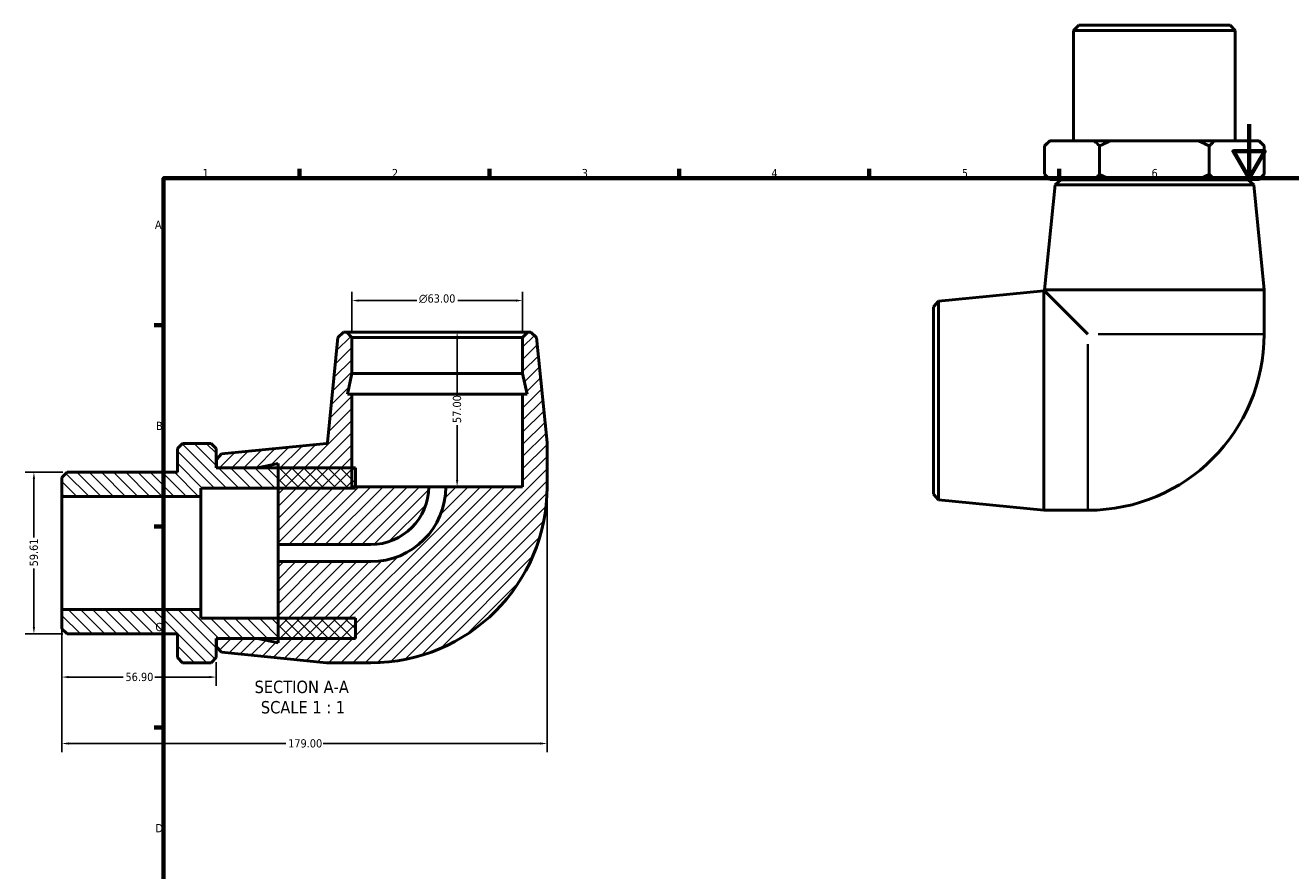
# Model space of a CAD drawing. Header units: millimetres. Extents: x -78 to 901, y -69 to 630.
# Tile 2 of 3: x -31 to 436, y 318 to 630. Entities that reach past the tile are written whole.
import ezdxf

# ---------------------------------------------------------------- set-up
doc = ezdxf.new("R2010")
doc.units = ezdxf.units.MM
for name, color, linetype, lineweight in [('Border (ANSI)', 7, 'Continuous', 70), ('Dimension (ANSI)', 7, 'Continuous', 25), ('Hatch (ANSI)', 7, 'Continuous', 18), ('Symbol (ANSI)', 7, 'Continuous', 25), ('Visible (ANSI)', 7, 'Continuous', 50), ('Visible Narrow (ANSI)', 7, 'Continuous', 35)]:
    doc.layers.add(name, color=color, linetype=linetype, lineweight=lineweight)
doc.styles.add('Label Text (ANSI)', font='tahoma.ttf')
doc.styles.add('Note Text (ANSI)', font='tahoma.ttf')
doc.dimstyles.new('Default - mm (ANSI)', dxfattribs={"dimtxt": 3.048, "dimasz": 2.5, "dimexe": 3.175, "dimexo": 1.6002, "dimgap": 0.8, "dimtad": 0, "dimtoh": 1, "dimrnd": 1e-08, "dimzin": 4, "dimdsep": 46, "dimtxsty": 'Note Text (ANSI)', "dimcen": 0.09, "dimdle": 10, "dimclrd": 256, "dimclre": 256, "dimclrt": 230, "dimadec": 1, "dimazin": 1, "dimtfac": 1, "dimtofl": 0, "dimtmove": 0, "dimatfit": 3, "dimfxl": 1, "dimtolj": 1, "dimtzin": 4, "dimlwd": -1, "dimlwe": -1, "dimarcsym": 0})

# ---------------------------------------------------------------- blocks, each defined once
blk = doc.blocks.new('Borders Default Border')
at = {"layer": 'Border (ANSI)'}
for p, q in [((70.08, 574), (70.08, 577.45)), ((140.17, 574), (140.17, 577.45)), ((210.25, 574), (210.25, 577.45)), ((280.33, 574), (280.33, 577.45)), ((350.42, 574), (350.42, 577.45)), ((20, 519.75), (16.55, 519.75)), ((20, 445.5), (16.55, 445.5)), ((20, 371.25), (16.55, 371.25))]:
    blk.add_line(p, q, dxfattribs=at)
at = {"layer": 'Border (ANSI)', "flags": 128}
for points in [[(420.5, 594), (420.5, 574), (414.73, 584), (426.27, 584), (420.5, 574)], [(20, 20), (20, 574), (821, 574), (821, 20), (20, 20)]]:
    blk.add_lwpolyline(points, dxfattribs=at)
at = {"layer": 'Border (ANSI)', "color": 230, "true_color": 0xff0080, "char_height": 3.05, "attachment_point": 7, "style": 'Note Text (ANSI)'}
for s, insert in [('1', (34.35, 574.4)), ('2', (104.2, 574.4)), ('3', (174.26, 574.34)), ('4', (244.23, 574.4)), ('5', (314.48, 574.34)), ('6', (384.49, 574.34)), ('A', (16.78, 555.35)), ('B', (17.15, 481.1)), ('C', (16.95, 406.8)), ('D', (16.96, 332.6))]:
    blk.add_mtext(s, dxfattribs=dict(at, insert=insert))
blk = doc.blocks.new('*D7')
at = {"layer": 'Defpoints', "color": 0, "transparency": 16777216}
for p in [(89.46, 528.88), (89.46, 515.28), (152.46, 515.28)]:
    blk.add_point(p, dxfattribs=at)
at = {"layer": 'Dimension (ANSI)', "transparency": 16777216}
for p, q in [((89.46, 516.88), (89.46, 532.06)), ((91.96, 528.88), (113.39, 528.88)), ((149.96, 528.88), (128.53, 528.88)), ((152.46, 516.88), (152.46, 532.06))]:
    blk.add_line(p, q, dxfattribs=at)
for points in [[(91.96, 529.3), (91.96, 528.46), (89.46, 528.88)], [(149.96, 529.3), (149.96, 528.46), (152.46, 528.88)]]:
    blk.add_solid(points, dxfattribs=at)
at = {"layer": 'Dimension (ANSI)', "color": 230, "true_color": 0xff0080, "transparency": 16777216, "insert": (114.19, 531.17), "char_height": 3.048, "attachment_point": 1, "style": 'Note Text (ANSI)'}
blk.add_mtext('\\A1;\\fAIGDT|b0|i0;\\H3.0480;\\ln\\fTahoma|b0|i0;\\H3.0480;63.00', dxfattribs=at)
blk = doc.blocks.new('*D8')
at = {"layer": 'Defpoints', "color": 0, "transparency": 16777216}
for p in [(120.96, 517.17), (124.11, 460.17), (128.28, 460.17)]:
    blk.add_point(p, dxfattribs=at)
at = {"layer": 'Dimension (ANSI)', "transparency": 16777216}
for p, q in [((128.28, 514.67), (128.28, 494.47)), ((128.28, 462.67), (128.28, 482.87)), ((125.71, 460.17), (131.46, 460.17))]:
    blk.add_line(p, q, dxfattribs=at)
for points in [[(127.86, 514.67), (128.7, 514.67), (128.28, 517.17)], [(127.86, 462.67), (128.7, 462.67), (128.28, 460.17)]]:
    blk.add_solid(points, dxfattribs=at)
at = {"layer": 'Dimension (ANSI)', "color": 230, "true_color": 0xff0080, "transparency": 16777216, "insert": (126.69, 483.67), "char_height": 3.048, "attachment_point": 1, "rotation": 90, "style": 'Note Text (ANSI)'}
blk.add_mtext('\\A1;57.00', dxfattribs=at)
blk = doc.blocks.new('*D9')
at = {"layer": 'Defpoints', "color": 0, "transparency": 16777216}
for p in [(-17.54, 414.81), (39.36, 397.06), (-17.54, 389.9)]:
    blk.add_point(p, dxfattribs=at)
at = {"layer": 'Dimension (ANSI)', "transparency": 16777216}
for p, q in [((-17.54, 413.21), (-17.54, 386.72)), ((39.36, 395.46), (39.36, 386.72)), ((-15.04, 389.9), (5.11, 389.9)), ((36.86, 389.9), (16.71, 389.9))]:
    blk.add_line(p, q, dxfattribs=at)
for points in [[(-15.04, 390.32), (-15.04, 389.48), (-17.54, 389.9)], [(36.86, 390.32), (36.86, 389.48), (39.36, 389.9)]]:
    blk.add_solid(points, dxfattribs=at)
at = {"layer": 'Dimension (ANSI)', "color": 230, "true_color": 0xff0080, "transparency": 16777216, "insert": (5.91, 391.49), "char_height": 3.048, "attachment_point": 1, "style": 'Note Text (ANSI)'}
blk.add_mtext('\\A1;56.90', dxfattribs=at)
blk = doc.blocks.new('*D10')
at = {"layer": 'Defpoints', "color": 0, "transparency": 16777216}
for p in [(161.46, 460.17), (-17.54, 414.81), (161.46, 365.37)]:
    blk.add_point(p, dxfattribs=at)
at = {"layer": 'Dimension (ANSI)', "transparency": 16777216}
for p, q in [((161.46, 458.57), (161.46, 362.2)), ((-17.54, 413.21), (-17.54, 362.2)), ((-15.04, 365.37), (65.12, 365.37)), ((158.96, 365.37), (78.8, 365.37))]:
    blk.add_line(p, q, dxfattribs=at)
for points in [[(-15.04, 365.79), (-15.04, 364.96), (-17.54, 365.37)], [(158.96, 365.79), (158.96, 364.96), (161.46, 365.37)]]:
    blk.add_solid(points, dxfattribs=at)
at = {"layer": 'Dimension (ANSI)', "color": 230, "true_color": 0xff0080, "transparency": 16777216, "insert": (65.92, 366.96), "char_height": 3.048, "attachment_point": 1, "style": 'Note Text (ANSI)'}
blk.add_mtext('\\A1;179.00', dxfattribs=at)
blk = doc.blocks.new('*D11')
at = {"layer": 'Defpoints', "color": 0, "transparency": 16777216}
for p in [(-15.65, 465.48), (-27.87, 405.87), (-15.65, 405.87)]:
    blk.add_point(p, dxfattribs=at)
at = {"layer": 'Dimension (ANSI)', "transparency": 16777216}
for p, q in [((-17.25, 465.48), (-31.05, 465.48)), ((-27.87, 462.98), (-27.87, 441.39)), ((-27.87, 408.37), (-27.87, 429.96)), ((-17.25, 405.87), (-31.05, 405.87))]:
    blk.add_line(p, q, dxfattribs=at)
for points in [[(-28.29, 462.98), (-27.45, 462.98), (-27.87, 465.48)], [(-28.29, 408.37), (-27.45, 408.37), (-27.87, 405.87)]]:
    blk.add_solid(points, dxfattribs=at)
at = {"layer": 'Dimension (ANSI)', "color": 230, "true_color": 0xff0080, "transparency": 16777216, "insert": (-29.46, 430.76), "char_height": 3.048, "attachment_point": 1, "rotation": 90, "style": 'Note Text (ANSI)'}
blk.add_mtext('\\A1;59.61', dxfattribs=at)

msp = doc.modelspace()

# ---------------------------------------------------------------- hatches: boundary and pattern name
at = {"layer": 'Hatch (ANSI)'}
h = msp.add_hatch(dxfattribs=at)
h.set_pattern_fill('ANSI31', color=256, scale=25.4, style=0)
h.set_pattern_definition([(45, (0, 0), (-2.245064, 2.245064), [])])
edge = h.paths.add_edge_path()
edge.add_line((41.339, 472.312), (39.459, 470.234))
edge.add_line((39.459, 470.234), (39.459, 467.174))
edge.add_line((39.459, 467.174), (54.659, 467.174))
edge.add_line((54.659, 467.174), (62.259, 468.79))
edge.add_line((62.259, 468.79), (62.259, 467.174))
edge.add_line((62.259, 467.174), (62.259, 459.674))
edge.add_line((62.259, 459.674), (62.259, 438.824))
edge.add_line((62.259, 438.824), (96.459, 438.824))
edge.add_ellipse((96.459, 460.174), major_axis=(0, -21.35), ratio=1, start_angle=0, end_angle=90)
edge.add_line((117.809, 460.174), (90.759, 460.174))
edge.add_line((90.759, 460.174), (89.459, 460.174))
edge.add_line((89.459, 460.174), (89.459, 467.174))
edge.add_line((89.459, 467.174), (89.459, 494.374))
edge.add_line((89.459, 494.374), (87.843, 494.374))
edge.add_line((87.843, 494.374), (89.459, 501.974))
edge.add_line((89.459, 501.974), (89.459, 515.284))
edge.add_line((89.459, 515.284), (87.569, 517.174))
edge.add_line((87.569, 517.174), (86.399, 517.174))
edge.add_line((86.399, 517.174), (84.321, 515.294))
edge.add_line((84.321, 515.294), (80.459, 476.508))
edge.add_line((80.459, 476.508), (80.459, 476.174))
edge.add_line((80.459, 476.174), (80.125, 476.174))
edge.add_line((80.125, 476.174), (41.339, 472.312))
edge = h.paths.add_edge_path()
edge.add_line((39.459, 401.114), (41.339, 399.037))
edge.add_line((41.339, 399.037), (80.125, 395.174))
edge.add_line((80.125, 395.174), (96.459, 395.174))
edge.add_ellipse((96.459, 460.174), major_axis=(0, -65), ratio=1, start_angle=0, end_angle=90)
edge.add_line((161.459, 460.174), (161.459, 476.508))
edge.add_line((161.459, 476.508), (157.596, 515.294))
edge.add_line((157.596, 515.294), (155.519, 517.174))
edge.add_line((155.519, 517.174), (154.349, 517.174))
edge.add_line((154.349, 517.174), (152.459, 515.284))
edge.add_line((152.459, 515.284), (152.459, 501.974))
edge.add_line((152.459, 501.974), (154.074, 494.374))
edge.add_line((154.074, 494.374), (152.459, 494.374))
edge.add_line((152.459, 494.374), (152.459, 460.174))
edge.add_line((152.459, 460.174), (124.109, 460.174))
edge.add_ellipse((96.459, 460.174), major_axis=(27.65, 0), ratio=1, start_angle=270, end_angle=360, ccw=False)
edge.add_line((96.459, 432.524), (62.259, 432.524))
edge.add_line((62.259, 432.524), (62.259, 411.674))
edge.add_line((62.259, 411.674), (62.259, 404.174))
edge.add_line((62.259, 404.174), (62.259, 402.559))
edge.add_line((62.259, 402.559), (54.659, 404.174))
edge.add_line((54.659, 404.174), (39.459, 404.174))
edge.add_line((39.459, 404.174), (39.459, 401.114))
h = msp.add_hatch(dxfattribs=at)
h.set_pattern_fill('ANSI31', color=256, scale=25.4, angle=90.00021, style=0)
h.set_pattern_definition([(135.0002, (0, 0), (-2.245056, -2.245072), [])])
h.paths.add_polyline_path([(90.759, 404.174), (90.759, 411.674), (62.259, 411.674), (33.759, 411.674), (33.759, 414.809), (-17.541, 414.809), (-17.541, 407.757), (-15.651, 405.867), (25.109, 405.867), (25.109, 397.064), (26.999, 395.174), (37.469, 395.174), (39.359, 397.064), (39.359, 404.174), (39.459, 404.174), (54.659, 404.174), (62.259, 404.174)])
h.paths.add_polyline_path([(90.759, 459.674), (90.759, 460.174), (90.759, 467.174), (89.459, 467.174), (62.259, 467.174), (54.659, 467.174), (39.459, 467.174), (39.359, 467.174), (39.359, 474.284), (37.469, 476.174), (26.999, 476.174), (25.109, 474.284), (25.109, 465.481), (-15.651, 465.481), (-17.541, 463.591), (-17.541, 456.539), (33.759, 456.539), (33.759, 459.674), (62.259, 459.674)])

# ---------------------------------------------------------------- linework, layer by layer
at = {"layer": 'Visible (ANSI)'}
for p, q in [((357.629, 630.482), (355.739, 628.592)), ((357.629, 630.482), (413.463, 630.482)), ((413.463, 630.482), (415.353, 628.592)), ((415.353, 628.592), (355.739, 628.592)), ((355.739, 628.592), (355.739, 587.832)), ((415.353, 628.592), (415.353, 587.832)), ((346.936, 587.832), (345.046, 585.942)), ((345.046, 575.472), (345.046, 585.942)), ((346.936, 587.832), (347.1, 587.832)), ((347.1, 587.832), (363.241, 587.832)), ((363.241, 587.832), (369.404, 587.832)), ((365.296, 575.472), (365.296, 585.942)), ((369.404, 587.832), (401.687, 587.832)), ((401.687, 587.832), (407.85, 587.832)), ((405.796, 575.472), (405.796, 585.942)), ((407.85, 587.832), (423.991, 587.832)), ((423.991, 587.832), (424.156, 587.832)), ((424.156, 587.832), (426.046, 585.942)), ((426.046, 585.942), (426.046, 575.472)), ((346.936, 573.582), (345.046, 575.472)), ((424.156, 573.582), (426.046, 575.472)), ((348.908, 571.602), (345.046, 532.816)), ((347.1, 573.582), (346.936, 573.582)), ((363.241, 573.582), (347.1, 573.582)), ((350.986, 573.482), (348.908, 571.602)), ((422.183, 571.602), (348.908, 571.602)), ((350.986, 573.482), (420.106, 573.482)), ((354.046, 573.582), (354.046, 573.482)), ((369.404, 573.582), (363.241, 573.582)), ((401.687, 573.582), (369.404, 573.582)), ((407.85, 573.582), (401.687, 573.582)), ((423.991, 573.582), (407.85, 573.582)), ((417.046, 573.582), (417.046, 573.482)), ((420.106, 573.482), (422.183, 571.602)), ((422.183, 571.602), (426.046, 532.816)), ((424.156, 573.582), (423.991, 573.582)), ((305.926, 528.62), (344.712, 532.482)), ((344.712, 451.482), (344.712, 532.482)), ((344.712, 532.482), (345.046, 532.482)), ((345.046, 532.816), (426.046, 532.816)), ((345.046, 532.816), (345.046, 532.482)), ((345.046, 532.482), (361.046, 516.482)), ((426.046, 532.816), (426.046, 516.482)), ((304.046, 526.542), (305.926, 528.62)), ((305.926, 528.62), (305.926, 455.345)), ((304.046, 457.422), (304.046, 526.542)), ((84.321, 515.294), (80.459, 476.508)), ((86.399, 517.174), (84.321, 515.294)), ((87.569, 517.174), (86.399, 517.174)), ((89.459, 515.284), (87.569, 517.174)), ((154.349, 517.174), (87.569, 517.174)), ((89.459, 501.974), (89.459, 515.284)), ((89.459, 515.284), (152.459, 515.284)), ((154.349, 517.174), (152.459, 515.284)), ((152.459, 515.284), (152.459, 501.974)), ((155.519, 517.174), (154.349, 517.174)), ((157.596, 515.294), (155.519, 517.174)), ((161.459, 476.508), (157.596, 515.294)), ((87.843, 494.374), (89.459, 501.974)), ((89.459, 501.974), (152.459, 501.974)), ((152.459, 501.974), (154.074, 494.374)), ((89.459, 494.374), (87.843, 494.374)), ((89.459, 460.174), (89.459, 494.374)), ((89.459, 494.374), (152.459, 494.374)), ((154.074, 494.374), (152.459, 494.374)), ((152.459, 494.374), (152.459, 460.174)), ((80.459, 476.508), (80.459, 476.174)), ((161.459, 460.174), (161.459, 476.508)), ((26.999, 476.174), (25.109, 474.284)), ((25.109, 474.284), (25.109, 465.481)), ((37.469, 476.174), (26.999, 476.174)), ((39.359, 474.284), (37.469, 476.174)), ((39.359, 467.174), (39.359, 474.284)), ((41.339, 472.312), (39.459, 470.234)), ((80.125, 476.174), (41.339, 472.312)), ((80.459, 476.174), (80.125, 476.174)), ((90.759, 467.174), (39.359, 467.174)), ((39.459, 470.234), (39.459, 467.174)), ((39.459, 467.174), (54.659, 467.174)), ((54.659, 467.174), (62.259, 468.79)), ((62.259, 468.79), (62.259, 438.824)), ((90.759, 459.674), (90.759, 467.174)), ((-15.651, 465.481), (-17.541, 463.591)), ((-17.541, 463.591), (-17.541, 456.539)), ((25.109, 465.481), (-15.651, 465.481)), ((33.759, 456.539), (33.759, 459.674)), ((33.759, 459.674), (90.759, 459.674)), ((117.809, 460.174), (89.459, 460.174)), ((117.809, 460.174), (124.109, 460.174)), ((152.459, 460.174), (124.109, 460.174)), ((-17.541, 456.539), (33.759, 456.539)), ((-17.541, 414.809), (-17.541, 456.539)), ((33.759, 414.809), (33.759, 456.539)), ((304.046, 457.422), (305.926, 455.345)), ((305.926, 455.345), (344.712, 451.482)), ((344.712, 451.482), (361.046, 451.482)), ((62.259, 438.824), (96.459, 438.824)), ((62.259, 432.524), (62.259, 438.824)), ((96.459, 432.524), (62.259, 432.524)), ((62.259, 432.524), (62.259, 402.559)), ((33.759, 414.809), (-17.541, 414.809)), ((-17.541, 414.809), (-17.541, 407.757)), ((33.759, 411.674), (33.759, 414.809)), ((90.759, 411.674), (33.759, 411.674)), ((90.759, 404.174), (90.759, 411.674)), ((-17.541, 407.757), (-15.651, 405.867)), ((-15.651, 405.867), (25.109, 405.867)), ((25.109, 405.867), (25.109, 397.064)), ((39.359, 397.064), (39.359, 404.174)), ((39.359, 404.174), (90.759, 404.174)), ((54.659, 404.174), (39.459, 404.174)), ((39.459, 404.174), (39.459, 401.114)), ((62.259, 402.559), (54.659, 404.174)), ((25.109, 397.064), (26.999, 395.174)), ((37.469, 395.174), (39.359, 397.064)), ((39.459, 401.114), (41.339, 399.037)), ((41.339, 399.037), (80.125, 395.174)), ((26.999, 395.174), (37.469, 395.174)), ((80.125, 395.174), (96.459, 395.174))]:
    msp.add_line(p, q, dxfattribs=at)
for centre, radius in [((361.046, 516.482), 65), ((96.459, 460.174), 65), ((96.459, 460.174), 27.65), ((96.459, 460.174), 21.35)]:
    msp.add_arc(centre, radius, 270, 0, dxfattribs=at)
for points in [[(345.046, 585.942), (346.097, 586.994), (347.1, 587.832)], [(363.241, 587.832), (364.244, 586.994), (365.296, 585.942)], [(365.296, 585.942), (367.399, 586.994), (369.404, 587.832)], [(401.687, 587.832), (403.692, 586.994), (405.796, 585.942)], [(405.796, 585.942), (406.847, 586.994), (407.85, 587.832)], [(423.991, 587.832), (424.994, 586.994), (426.046, 585.942)], [(347.1, 573.582), (346.097, 574.421), (345.046, 575.472)], [(365.296, 575.472), (364.244, 574.421), (363.241, 573.582)], [(369.404, 573.582), (367.399, 574.421), (365.296, 575.472)], [(405.796, 575.472), (403.692, 574.421), (401.687, 573.582)], [(407.85, 573.582), (406.847, 574.421), (405.796, 575.472)], [(426.046, 575.472), (424.994, 574.421), (423.991, 573.582)]]:
    msp.add_rational_spline(points, [1, 1.00135137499, 1], degree=2, dxfattribs=at)
at = {"layer": 'Visible Narrow (ANSI)'}
for p, q in [((364.769, 516.482), (425.796, 516.482)), ((361.046, 451.732), (361.046, 512.758))]:
    msp.add_line(p, q, dxfattribs=at)

# ---------------------------------------------------------------- block references
msp.add_blockref('Borders Default Border', (0, 0))

# ---------------------------------------------------------------- texts
at = {"layer": 'Symbol (ANSI)', "char_height": 4.572, "attachment_point": 7, "style": 'Label Text (ANSI)'}
for s, insert in [('SECTION A-A', (53.534, 383.91)), ('SCALE 1 : 1', (55.853, 376.397))]:
    msp.add_mtext(s, dxfattribs=dict(at, insert=insert))

# ---------------------------------------------------------------- dimensions: what is measured, and where the dimension line sits
at = {"layer": 'Dimension (ANSI)'}
dim = msp.add_linear_dim(base=(89.459, 528.881), p1=(152.459, 515.284), p2=(89.459, 515.284), angle=180, text='\\fAIGDT|b0|i0;\\H3.0480;\\ln\\fTahoma|b0|i0;\\H3.0480;<>', dimstyle='Default - mm (ANSI)', override={"dimtoh": 0, "dimdec": 2, "dimtp": 0, "dimtm": 0, "dimtdec": 2, "dimatfit": 1}, dxfattribs=at)
dim.commit()
dim.dimension.update_dxf_attribs({"geometry": '*D7', "text_midpoint": (120.959, 528.881), "dimtype": 160})
for base, p1, p2, angle, override, picture, middle in [((128.28, 460.174), (120.959, 517.174), (124.109, 460.174), 270, {"dimtoh": 0, "dimdec": 2, "dimse1": 1, "dimtp": 0, "dimtm": 0, "dimtdec": 2, "dimatfit": 1}, '*D8', (128.28, 488.674)), ((-27.871, 405.867), (-15.651, 465.481), (-15.651, 405.867), 90, {"dimtoh": 0, "dimdec": 2, "dimtp": 0, "dimtm": 0, "dimtdec": 2, "dimatfit": 1}, '*D11', (-27.871, 435.674)), ((161.459, 365.373), (-17.541, 414.809), (161.459, 460.174), 180, {"dimtoh": 0, "dimdec": 2, "dimtp": 0, "dimtm": 0, "dimtdec": 2, "dimatfit": 1}, '*D10', (71.959, 365.373))]:
    dim = msp.add_linear_dim(base=base, p1=p1, p2=p2, angle=angle, dimstyle='Default - mm (ANSI)', override=override, dxfattribs=at)
    dim.commit()
    dim.dimension.update_dxf_attribs({"geometry": picture, "text_midpoint": middle, "dimtype": 160})
dim = msp.add_linear_dim(base=(-17.541, 389.899), p1=(39.359, 397.064), p2=(-17.541, 414.809), dimstyle='Default - mm (ANSI)', override={"dimtoh": 0, "dimdec": 2, "dimtp": 0, "dimtm": 0, "dimtdec": 2, "dimatfit": 1}, dxfattribs=at)
dim.commit()
dim.dimension.update_dxf_attribs({"geometry": '*D9', "text_midpoint": (10.909, 389.899), "dimtype": 160})

doc.saveas('drawing.dxf')
